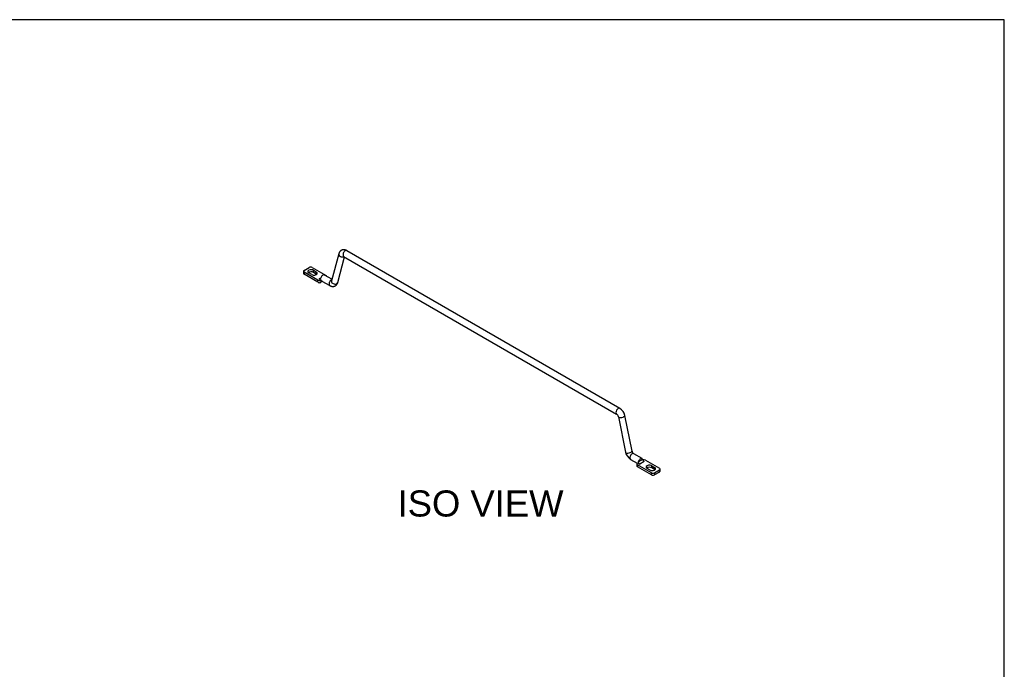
# Model space of a CAD drawing. Header units: inches. Extents: x 0.1 to 84.9, y 0.1 to 49.9.
# Tile 11 of 11: x 47.1 to 84.9, y 25 to 49.9. Entities that reach past the tile are written whole.
import ezdxf
from ezdxf.enums import TextEntityAlignment as Align

# ---------------------------------------------------------------- set-up
doc = ezdxf.new("R2010")
doc.units = ezdxf.units.IN
doc.header["$MEASUREMENT"] = 0
doc.layers.add('COM57140-2', color=7, linetype='Continuous')
doc.layers.add('Default', color=7, linetype='Continuous')
doc.styles.add('SEACAD_Arial', font='arial.ttf')

# ---------------------------------------------------------------- blocks, each defined once
blk = doc.blocks.new('SE5')
at = {"layer": 'COM57140-2', "color": 7, "linetype": 'Continuous'}
for p, q in [((59.376, 40.923), (59.097, 39.883)), ((59.339, 39.818), (59.602, 40.8)), ((59.562, 40.822), (70.031, 34.778)), ((70.156, 34.995), (59.687, 41.039)), ((58.021, 40.249), (58.021, 40.167)), ((58.044, 40.282), (58.239, 40.394)), ((58.579, 39.907), (58.044, 40.216)), ((58.044, 40.216), (58.044, 40.135)), ((58.579, 39.826), (58.044, 40.135)), ((58.338, 40.122), (58.228, 40.186)), ((58.352, 40.394), (58.887, 40.085)), ((58.405, 40.206), (58.405, 40.288)), ((58.405, 40.288), (58.515, 40.224)), ((58.515, 40.143), (58.405, 40.206)), ((58.515, 40.143), (58.515, 40.224)), ((59.113, 39.942), (58.83, 40.105)), ((58.579, 39.826), (58.579, 39.907)), ((58.624, 39.959), (58.688, 39.996)), ((58.624, 39.959), (58.703, 39.914)), ((58.703, 39.914), (58.692, 39.907)), ((58.692, 39.907), (58.692, 39.826)), ((58.753, 39.861), (58.692, 39.826)), ((58.727, 39.876), (59.027, 39.702)), ((70.099, 34.674), (70.378, 33.311)), ((70.623, 33.361), (70.344, 34.724)), ((71.013, 33.071), (70.691, 33.257)), ((70.566, 33.041), (70.822, 32.893)), ((70.808, 32.866), (70.808, 32.785)), ((70.831, 32.899), (70.842, 32.905)), ((70.842, 32.905), (70.921, 32.86)), ((70.871, 32.962), (71.03, 33.053)), ((71.094, 32.96), (70.921, 32.86)), ((71.139, 33.011), (71.674, 32.702)), ((70.831, 32.834), (70.831, 32.752)), ((71.366, 32.525), (70.831, 32.834)), ((71.366, 32.443), (70.831, 32.752)), ((71.314, 32.631), (71.203, 32.695)), ((71.366, 32.443), (71.366, 32.525)), ((71.38, 32.715), (71.38, 32.797)), ((71.38, 32.797), (71.49, 32.733)), ((71.49, 32.651), (71.38, 32.715)), ((71.479, 32.525), (71.674, 32.637)), ((71.674, 32.555), (71.479, 32.443)), ((71.479, 32.525), (71.479, 32.443)), ((71.49, 32.651), (71.49, 32.733)), ((71.674, 32.555), (71.674, 32.637)), ((71.697, 32.588), (71.697, 32.67))]:
    blk.add_line(p, q, dxfattribs=at)
for centre, radius, start, end in [((69.927, 34.636), 0.176, 12.4754, 53.8525), ((69.931, 34.638), 0.422, 11.8022, 57.7848), ((70.791, 33.398), 0.422, 191.8022, 237.7848), ((70.795, 33.399), 0.176, 192.4754, 233.8525)]:
    blk.add_arc(centre, radius, start, end, dxfattribs=at)
for centre, major_axis, ratio, start_param, end_param in [((59.497, 40.891), (-0.121, 0.032), 0.707107, 0, 2.482227), ((59.625, 40.931), (0.062, 0.108), 0.57735, 0, 3.141593), ((58.295, 40.361), (0.08, 0), 0.57735, 0.785398, 2.356194), ((58.101, 40.249), (0.08, 0), 0.57735, 2.356194, 3.926991), ((58.101, 40.167), (0.08, 0), 0.57735, 3.141593, 3.926991), ((58.316, 40.237), (0.125, 0), 0.57735, 0.785398, 3.926991), ((58.316, 40.155), (0.125, 0), 0.57735, 0.785398, 2.540328), ((58.427, 40.173), (-0.125, 0), 0.57735, 0.785398, 3.926991), ((58.427, 40.091), (-0.125, 0), 0.57735, 3.742857, 3.926991), ((58.767, 39.997), (-0.062, -0.108), 0.57735, 3.141593, 5.042188), ((58.83, 40.052), (-0.08, 0), 0.57735, 3.289277, 3.926991), ((58.636, 39.94), (-0.08, 0), 0.57735, 0.785398, 2.356194), ((58.636, 39.858), (0.08, 0), 0.57735, 3.926991, 5.497787), ((58.79, 39.984), (0.062, 0.108), 0.57735, 2.557552, 3.141593), ((59.09, 39.811), (0.062, 0.108), 0.57735, 0.585121, 3.141688), ((59.218, 39.85), (-0.121, 0.032), 0.707107, 0, 3.141593), ((70.093, 34.887), (0.062, 0.108), 0.57735, 0.000068, 3.138667), ((70.221, 34.699), (0.122, 0.025), 0.408248, 3.141593, 6.283185), ((70.5, 33.336), (0.122, 0.025), 0.408248, 3.141593, 6.283185), ((70.628, 33.149), (0.062, 0.108), 0.57735, 0, 3.141593), ((70.888, 32.866), (0.08, 0), 0.57735, 2.356194, 3.926991), ((70.951, 32.963), (-0.062, -0.108), 0.57735, 2.811793, 5.042188), ((71.082, 32.979), (0.08, 0), 0.57735, 0.785398, 2.033873), ((70.888, 32.785), (0.08, 0), 0.57735, 3.141593, 3.926991), ((71.292, 32.746), (0.125, 0), 0.57735, 0.785398, 3.926991), ((71.292, 32.664), (0.125, 0), 0.57735, 0.785398, 2.540328), ((71.402, 32.682), (-0.125, 0), 0.57735, 0.785398, 3.926991), ((71.423, 32.558), (-0.08, 0), 0.57735, 0.785398, 2.356194), ((71.402, 32.6), (-0.125, 0), 0.57735, 3.742857, 3.926991), ((71.617, 32.67), (-0.08, 0), 0.57735, 2.356194, 3.926991), ((71.617, 32.588), (-0.08, 0), 0.57735, 2.356194, 3.141593), ((71.423, 32.476), (0.08, 0), 0.57735, 3.926991, 5.497787)]:
    blk.add_ellipse(centre, major_axis=major_axis, ratio=ratio, start_param=start_param, end_param=end_param, dxfattribs=at)
for points, knots in [([(59.687, 41.039), (59.684, 41.041), (59.676, 41.045), (59.661, 41.053), (59.644, 41.06), (59.626, 41.065), (59.609, 41.069), (59.592, 41.072), (59.575, 41.074), (59.558, 41.074), (59.542, 41.072), (59.526, 41.07), (59.51, 41.066), (59.496, 41.061), (59.481, 41.055), (59.468, 41.048), (59.455, 41.04), (59.443, 41.03), (59.431, 41.02), (59.421, 41.009), (59.411, 40.997), (59.403, 40.985), (59.395, 40.971), (59.388, 40.957), (59.382, 40.943), (59.378, 40.931), (59.377, 40.925), (59.376, 40.923)], [0, 0, 0, 0, 0.028281, 0.075873, 0.123286, 0.170049, 0.215976, 0.26096, 0.304973, 0.348048, 0.390258, 0.431699, 0.472476, 0.512699, 0.552473, 0.591906, 0.631101, 0.670144, 0.70913, 0.748168, 0.787372, 0.826858, 0.866746, 0.907158, 0.94821, 0.989676, 1, 1, 1, 1]), ([(59.558, 40.825), (59.558, 40.825), (59.558, 40.825), (59.559, 40.824), (59.56, 40.824), (59.562, 40.823), (59.562, 40.822)], [0.873004, 0.873004, 0.873004, 0.873004, 0.8795169, 0.9237177, 0.9668203, 1, 1, 1, 1]), ([(58.688, 39.996), (58.681, 39.976), (58.673, 39.961), (58.653, 39.948), (58.639, 39.95), (58.624, 39.959)], [0, 0, 0, 0, 0.5, 0.5, 1, 1, 1, 1]), ([(59.027, 39.702), (59.031, 39.7), (59.039, 39.696), (59.054, 39.689), (59.071, 39.682), (59.088, 39.676), (59.106, 39.672), (59.123, 39.669), (59.14, 39.668), (59.157, 39.667), (59.173, 39.669), (59.189, 39.671), (59.204, 39.675), (59.219, 39.68), (59.234, 39.686), (59.247, 39.693), (59.26, 39.702), (59.272, 39.711), (59.283, 39.721), (59.294, 39.732), (59.304, 39.744), (59.312, 39.756), (59.32, 39.77), (59.327, 39.784), (59.333, 39.799), (59.337, 39.81), (59.338, 39.816), (59.339, 39.818)], [0, 0, 0, 0, 0.028281, 0.075873, 0.123286, 0.170049, 0.215976, 0.26096, 0.304973, 0.348048, 0.390258, 0.431699, 0.472476, 0.512699, 0.552473, 0.591906, 0.631101, 0.670144, 0.70913, 0.748168, 0.787372, 0.826858, 0.866746, 0.907158, 0.94821, 0.989676, 1, 1, 1, 1]), ([(70.921, 32.86), (70.906, 32.868), (70.889, 32.883), (70.868, 32.92), (70.865, 32.942), (70.871, 32.962)], [0, 0, 0, 0, 0.5, 0.5, 1, 1, 1, 1]), ([(71.03, 33.053), (71.037, 33.042), (71.045, 33.022), (71.066, 32.985), (71.079, 32.968), (71.094, 32.96)], [0, 0, 0, 0, 0.5, 0.5, 1, 1, 1, 1])]:
    blk.add_open_spline(points, degree=3, knots=knots, dxfattribs=at)

msp = doc.modelspace()

# ---------------------------------------------------------------- linework, layer by layer
at = {"layer": 'Default', "color": 7, "linetype": 'Continuous'}
for p, q in [((84.901, 49.892), (0.113, 49.892)), ((84.901, 0.097), (84.901, 49.892))]:
    msp.add_line(p, q, dxfattribs=at)

# ---------------------------------------------------------------- block references
at = {"layer": 'Default'}
msp.add_blockref('SE5', (0, 0), dxfattribs=at)

# ---------------------------------------------------------------- texts
at = {"layer": 'Default', "color": 7, "linetype": 'Continuous', "style": 'SEACAD_Arial'}
msp.add_text('ISO VIEW', height=1, dxfattribs=at).set_placement((61.631, 31.85), align=Align.TOP_LEFT)

doc.saveas('drawing.dxf')
